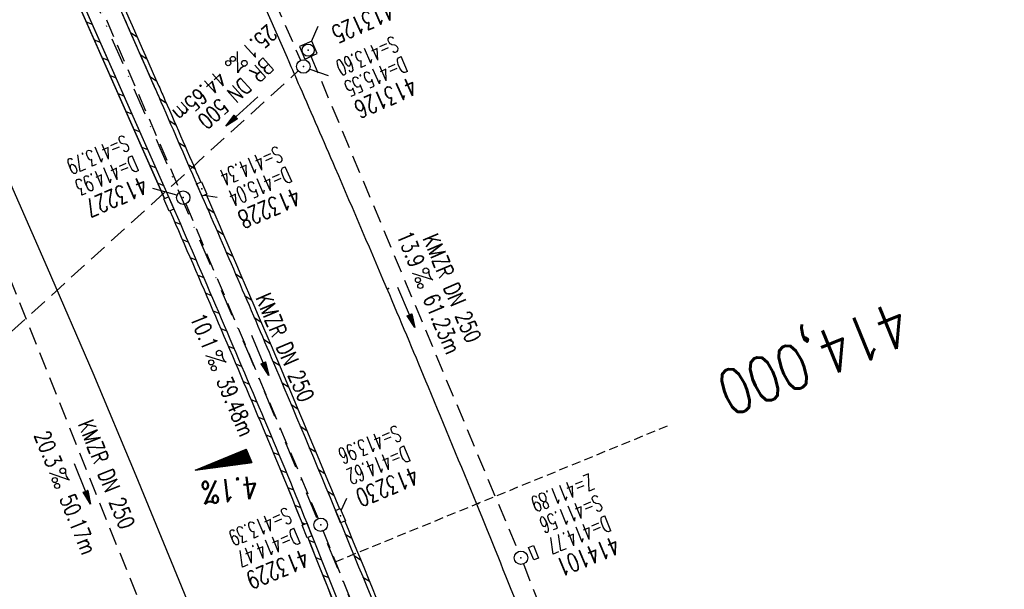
# Model space of a CAD drawing. Extents: x 447426 to 448116, y 440349 to 441552.
# Tile 13 of 21: x 447650 to 447760, y 441347 to 441411. Entities that reach past the tile are written whole.
import ezdxf
from ezdxf.enums import TextEntityAlignment as Align

# ---------------------------------------------------------------- set-up
doc = ezdxf.new("R2010")
doc.units = 0
doc.header["$LTSCALE"] = 2
doc.header["$MEASUREMENT"] = 0
for name, pattern in [('AUSGEZOGEN', [0]), ('GESTRICH-X2', [1.5, 1, -0.5]), ('GESTRICHELT', [0.75, 0.5, -0.25]), ('STRICHPT-X3', [3, 1.5, -0.75, 0, -0.75])]:
    doc.linetypes.add(name, pattern=pattern)
doc.layers.get('0').update_dxf_attribs({"linetype": 'AUSGEZOGEN'})
for name, color, linetype in [('ACHSE', 250, 'STRICHPT-X3'), ('FBR', 8, 'CONTINUOUS'), ('GEF', 7, 'CONTINUOUS'), ('HEKTOM', 250, 'GESTRICHELT'), ('KANAL', 7, 'GESTRICH-X2'), ('PFEIL', 7, 'CONTINUOUS'), ('PKT', 7, 'CONTINUOUS'), ('SCHACHTNR', 6, 'CONTINUOUS'), ('SCHLITZRINNE', 8, 'AUSGEZOGEN'), ('SCHSYMBOL', 7, 'AUSGEZOGEN'), ('TEXTO', 4, 'CONTINUOUS'), ('TEXTU', 4, 'CONTINUOUS')]:
    doc.layers.add(name, color=color, linetype=linetype)
doc.styles.add('ROMANS', font='romans.shx', dxfattribs={"width": 0.8})

# ---------------------------------------------------------------- blocks, each defined once
blk = doc.blocks.new('PROM')
blk.add_line((1.57, 1.82), (0.02, 0.02))
for centre, radius in [((0.32, 1.51), 0.317), ((0.94, 0.29), 0.283), ((1.64, 0.29), 0.283)]:
    blk.add_circle(centre, radius)
blk.add_arc((0.99, 2.68), 1.03, 239.1414, 303.3549)
blk = doc.blocks.new('PFEIL2')
at = {"color": 0}
for p, q in [((0.88, 0), (-2.4, -0.01)), ((0.88, -0.27), (0.88, 0.28)), ((0.88, 0.28), (2.43, 0.01)), ((0.91, 0.27), (0.88, 0.26)), ((0.97, 0.26), (0.88, 0.25)), ((1.02, 0.25), (0.88, 0.23)), ((1.07, 0.24), (0.88, 0.21)), ((1.13, 0.23), (0.88, 0.19)), ((1.18, 0.22), (0.88, 0.17)), ((1.24, 0.21), (0.88, 0.15)), ((1.29, 0.21), (0.88, 0.14)), ((1.34, 0.2), (0.88, 0.12)), ((1.4, 0.19), (0.88, 0.1)), ((1.45, 0.18), (0.88, 0.08)), ((1.51, 0.17), (0.88, 0.06)), ((1.56, 0.16), (0.88, 0.04)), ((1.61, 0.15), (0.88, 0.02)), ((1.67, 0.14), (0.88, 0.01)), ((1.72, 0.13), (0.88, -0.01)), ((1.78, 0.12), (0.88, -0.03)), ((1.83, 0.11), (0.88, -0.05)), ((1.88, 0.1), (0.88, -0.07)), ((1.94, 0.09), (0.88, -0.09)), ((2.05, 0.08), (0.88, -0.12)), ((1.99, 0.08), (0.88, -0.11)), ((2.1, 0.07), (0.88, -0.14)), ((2.15, 0.06), (0.88, -0.16)), ((2.21, 0.05), (0.88, -0.18)), ((2.26, 0.04), (0.88, -0.2)), ((2.32, 0.03), (0.88, -0.22)), ((2.37, 0.02), (0.88, -0.23)), ((2.42, 0.01), (0.88, -0.25)), ((2.43, 0.01), (0.88, -0.27))]:
    blk.add_line(p, q, dxfattribs=at)
blk = doc.blocks.new('GST')
at = {"color": 0}
blk.add_circle((0, 0), 0.75, dxfattribs=at)
blk.add_point((0, 0), dxfattribs=at)
blk = doc.blocks.new('13')
blk.add_lwpolyline([(0.76, 1.22), (-0.75, 1.22), (-0.75, 1.8), (0.76, 1.8)], close=True)
at = {"rotation": 180}
blk.add_blockref('GST', (0, 0), dxfattribs=at)
blk = doc.blocks.new('10')
blk.add_blockref('GST', (0, 0))
blk = doc.blocks.new('20')
blk.add_lwpolyline([(-0.75, -0.75), (0.75, -0.75), (0.75, 0.75), (-0.75, 0.75)], close=True)
blk.add_circle((0, 0), 0.676)
blk.add_point((0, 0))
blk = doc.blocks.new('30')
at = {"color": 0}
for p, q in [((-0.75, -0.29), (-0.75, 0.29)), ((-0.75, 0.29), (0.75, 0.29)), ((0.75, 0.29), (0.75, -0.29)), ((0.75, -0.29), (-0.75, -0.29))]:
    blk.add_line(p, q, dxfattribs=at)
blk.add_point((0, 0), dxfattribs=at)
blk = doc.blocks.new('*X5')
at = {"color": 0}
for p, q in [((725.83, 193.84), (727.44, 195.45)), ((725.83, 193.85), (727.43, 195.45)), ((725.83, 193.86), (727.42, 195.45)), ((725.83, 193.87), (727.41, 195.45)), ((725.83, 193.88), (727.4, 195.45)), ((725.83, 193.89), (727.39, 195.45)), ((725.83, 193.9), (727.38, 195.45)), ((725.83, 193.91), (727.37, 195.45)), ((725.83, 193.91), (727.37, 195.45)), ((725.83, 193.92), (727.36, 195.45)), ((725.83, 193.93), (727.35, 195.45)), ((725.83, 193.94), (727.34, 195.45)), ((725.83, 193.95), (727.33, 195.45)), ((725.83, 193.96), (727.32, 195.45)), ((725.83, 193.97), (727.31, 195.45)), ((725.83, 193.98), (727.3, 195.45)), ((725.83, 193.99), (727.29, 195.45)), ((725.83, 193.99), (727.29, 195.45)), ((725.83, 194), (727.28, 195.45)), ((725.83, 194.01), (727.27, 195.45)), ((725.83, 194.02), (727.26, 195.45)), ((725.83, 194.03), (727.25, 195.45)), ((725.83, 194.04), (727.24, 195.45)), ((725.83, 194.05), (727.23, 195.45)), ((725.83, 194.06), (727.22, 195.45)), ((725.83, 194.06), (727.21, 195.45)), ((725.83, 194.07), (727.21, 195.45)), ((725.83, 194.08), (727.2, 195.45)), ((725.83, 194.09), (727.19, 195.45)), ((725.83, 194.1), (727.18, 195.45)), ((725.83, 194.11), (727.17, 195.45)), ((725.83, 194.12), (727.16, 195.45)), ((725.83, 194.13), (727.15, 195.45)), ((725.83, 194.14), (727.14, 195.45)), ((725.83, 194.14), (727.14, 195.45)), ((725.83, 194.15), (727.13, 195.45)), ((725.83, 194.16), (727.12, 195.45)), ((725.83, 194.17), (727.11, 195.45)), ((725.83, 194.18), (727.1, 195.45)), ((725.83, 194.19), (727.09, 195.45)), ((725.83, 194.2), (727.08, 195.45)), ((725.83, 194.21), (727.07, 195.45)), ((725.83, 194.21), (727.06, 195.45)), ((725.83, 194.22), (727.06, 195.45)), ((725.83, 194.23), (727.05, 195.45)), ((725.83, 194.24), (727.04, 195.45)), ((725.83, 194.25), (727.03, 195.45)), ((725.83, 194.26), (727.02, 195.45)), ((725.83, 194.27), (727.01, 195.45)), ((725.83, 194.28), (727, 195.45)), ((725.83, 194.29), (726.99, 195.45)), ((725.83, 194.29), (726.99, 195.45)), ((725.83, 194.3), (726.98, 195.45)), ((725.83, 194.31), (726.97, 195.45)), ((725.83, 194.32), (726.96, 195.45)), ((725.83, 194.33), (726.95, 195.45)), ((725.83, 194.34), (726.94, 195.45)), ((725.83, 194.35), (726.93, 195.45)), ((725.83, 194.36), (726.92, 195.45)), ((725.83, 194.37), (726.91, 195.45)), ((725.83, 194.37), (726.91, 195.45)), ((725.83, 194.38), (726.9, 195.45)), ((725.83, 194.39), (726.89, 195.45)), ((725.83, 194.4), (726.88, 195.45)), ((725.83, 194.41), (726.87, 195.45)), ((725.83, 194.42), (726.86, 195.45)), ((725.83, 194.43), (726.85, 195.45)), ((725.83, 194.44), (726.84, 195.45)), ((725.83, 194.44), (726.83, 195.45)), ((725.83, 194.45), (726.83, 195.45)), ((725.83, 194.46), (726.82, 195.45)), ((725.83, 194.47), (726.81, 195.45)), ((725.83, 194.48), (726.8, 195.45)), ((725.83, 194.49), (726.79, 195.45)), ((725.83, 194.5), (726.78, 195.45)), ((725.83, 194.51), (726.77, 195.45)), ((725.83, 194.52), (726.76, 195.45)), ((725.83, 194.52), (726.76, 195.45)), ((725.83, 194.53), (726.75, 195.45)), ((725.83, 194.54), (726.74, 195.45)), ((725.83, 194.55), (726.73, 195.45)), ((725.83, 194.56), (726.72, 195.45)), ((725.83, 194.57), (726.71, 195.45)), ((725.83, 194.58), (726.7, 195.45)), ((725.83, 194.59), (726.69, 195.45)), ((725.83, 194.59), (726.68, 195.45)), ((725.83, 194.6), (726.68, 195.45)), ((725.83, 194.61), (726.67, 195.45)), ((725.83, 194.62), (726.66, 195.45)), ((725.83, 194.63), (726.65, 195.45)), ((725.83, 194.64), (726.64, 195.45)), ((725.83, 194.65), (726.63, 195.45)), ((725.83, 194.66), (726.62, 195.45)), ((725.83, 194.67), (726.61, 195.45)), ((725.83, 194.67), (726.61, 195.45)), ((725.83, 194.68), (726.6, 195.45)), ((725.83, 194.69), (726.59, 195.45)), ((725.83, 194.7), (726.58, 195.45)), ((725.83, 194.71), (726.57, 195.45)), ((725.83, 194.72), (726.56, 195.45)), ((725.83, 194.73), (726.55, 195.45)), ((725.83, 194.74), (726.54, 195.45)), ((725.83, 194.75), (726.53, 195.45)), ((725.83, 194.75), (726.53, 195.45)), ((725.83, 194.76), (726.52, 195.45)), ((725.83, 194.77), (726.51, 195.45)), ((725.83, 194.78), (726.5, 195.45)), ((725.83, 194.79), (726.49, 195.45)), ((725.83, 194.8), (726.48, 195.45)), ((725.83, 194.81), (726.47, 195.45)), ((725.83, 194.82), (726.46, 195.45)), ((725.83, 194.82), (726.45, 195.45)), ((725.83, 194.83), (726.45, 195.45)), ((725.83, 194.84), (726.44, 195.45)), ((725.83, 194.85), (726.43, 195.45)), ((725.83, 194.86), (726.42, 195.45)), ((725.83, 194.87), (726.41, 195.45)), ((725.83, 194.88), (726.4, 195.45)), ((725.83, 194.89), (726.39, 195.45)), ((725.83, 194.9), (726.38, 195.45)), ((725.83, 194.9), (726.38, 195.45)), ((725.83, 194.91), (726.37, 195.45)), ((725.83, 194.92), (726.36, 195.45)), ((725.83, 194.93), (726.35, 195.45)), ((725.83, 194.94), (726.34, 195.45)), ((725.83, 194.95), (726.33, 195.45)), ((725.83, 194.96), (726.32, 195.45)), ((725.83, 194.97), (726.31, 195.45)), ((725.83, 194.98), (726.3, 195.45)), ((725.83, 194.98), (726.3, 195.45)), ((725.83, 194.99), (726.29, 195.45)), ((725.83, 195), (726.28, 195.45)), ((725.83, 195.01), (726.27, 195.45)), ((725.83, 195.02), (726.26, 195.45)), ((725.83, 195.03), (726.25, 195.45)), ((725.83, 195.04), (726.24, 195.45)), ((725.83, 195.05), (726.23, 195.45)), ((725.83, 195.05), (726.22, 195.45)), ((725.83, 195.06), (726.22, 195.45)), ((725.83, 195.07), (726.21, 195.45)), ((725.83, 195.08), (726.2, 195.45)), ((725.83, 195.09), (726.19, 195.45)), ((725.83, 195.1), (726.18, 195.45)), ((725.83, 195.11), (726.17, 195.45)), ((725.83, 195.12), (726.16, 195.45)), ((725.83, 195.13), (726.15, 195.45)), ((725.83, 195.13), (726.15, 195.45)), ((725.83, 195.14), (726.14, 195.45)), ((725.83, 195.15), (726.13, 195.45)), ((725.83, 195.16), (726.12, 195.45)), ((725.83, 195.17), (726.11, 195.45)), ((725.83, 195.18), (726.1, 195.45)), ((725.83, 195.19), (726.09, 195.45)), ((725.83, 195.2), (726.08, 195.45)), ((725.83, 195.2), (726.07, 195.45)), ((725.83, 195.21), (726.07, 195.45)), ((725.83, 195.22), (726.06, 195.45)), ((725.83, 195.23), (726.05, 195.45)), ((725.83, 195.24), (726.04, 195.45)), ((725.83, 195.25), (726.03, 195.45)), ((725.83, 195.26), (726.02, 195.45)), ((725.83, 195.27), (726.01, 195.45)), ((725.83, 195.28), (726, 195.45)), ((725.83, 195.28), (726, 195.45)), ((725.83, 195.29), (725.99, 195.45)), ((725.83, 195.3), (725.98, 195.45)), ((725.83, 195.31), (725.97, 195.45)), ((725.83, 195.32), (725.96, 195.45)), ((725.83, 195.33), (725.95, 195.45)), ((725.83, 195.34), (725.94, 195.45)), ((725.83, 195.35), (725.93, 195.45)), ((725.83, 195.36), (725.92, 195.45)), ((725.83, 195.36), (725.92, 195.45)), ((725.83, 195.37), (725.91, 195.45)), ((725.83, 195.38), (725.9, 195.45)), ((725.83, 195.39), (725.89, 195.45)), ((725.83, 195.4), (725.88, 195.45)), ((725.83, 195.41), (725.87, 195.45)), ((725.83, 195.42), (725.86, 195.45)), ((725.83, 195.43), (725.85, 195.45)), ((725.83, 195.43), (725.84, 195.45)), ((725.83, 195.44), (725.84, 195.45)), ((725.83, 193.83), (727.43, 195.43)), ((725.83, 193.82), (727.43, 195.42)), ((725.83, 193.81), (727.43, 195.41)), ((725.83, 193.8), (727.42, 195.4)), ((725.83, 193.79), (727.42, 195.38)), ((725.83, 193.78), (727.42, 195.37)), ((725.83, 193.77), (727.41, 195.36)), ((725.83, 193.76), (727.41, 195.35)), ((725.83, 193.76), (727.41, 195.34)), ((725.83, 193.75), (727.4, 195.32)), ((725.83, 193.74), (727.4, 195.31)), ((725.83, 193.73), (727.4, 195.3)), ((725.83, 193.72), (727.4, 195.29)), ((725.83, 193.71), (727.39, 195.28)), ((725.83, 193.7), (727.39, 195.26)), ((725.83, 193.69), (727.39, 195.25)), ((725.83, 193.68), (727.38, 195.24)), ((725.83, 193.68), (727.38, 195.23)), ((725.83, 193.67), (727.38, 195.22)), ((725.83, 193.66), (727.37, 195.2)), ((725.83, 193.65), (727.37, 195.19)), ((725.83, 193.64), (727.37, 195.18)), ((725.83, 193.63), (727.36, 195.17)), ((725.83, 193.62), (727.36, 195.16)), ((725.83, 193.61), (727.36, 195.14)), ((725.83, 193.61), (727.35, 195.13)), ((725.83, 193.6), (727.35, 195.12)), ((725.83, 193.59), (727.35, 195.11)), ((725.83, 193.58), (727.34, 195.1)), ((725.83, 193.57), (727.34, 195.08)), ((725.83, 193.56), (727.34, 195.07)), ((725.83, 193.55), (727.34, 195.06)), ((725.83, 193.54), (727.33, 195.05)), ((725.83, 193.53), (727.33, 195.04)), ((725.83, 193.53), (727.33, 195.02)), ((725.83, 193.52), (727.32, 195.01)), ((725.83, 193.51), (727.32, 195)), ((725.83, 193.5), (727.32, 194.99)), ((725.83, 193.49), (727.31, 194.98)), ((725.83, 193.48), (727.31, 194.96)), ((725.83, 193.47), (727.31, 194.95)), ((725.83, 193.46), (727.3, 194.94)), ((725.83, 193.45), (727.3, 194.93)), ((725.83, 193.45), (727.3, 194.92)), ((725.83, 193.44), (727.29, 194.91)), ((725.83, 193.43), (727.29, 194.89)), ((725.83, 193.42), (727.29, 194.88)), ((725.83, 193.41), (727.29, 194.87)), ((725.83, 193.4), (727.28, 194.86)), ((725.83, 193.39), (727.28, 194.85)), ((725.83, 193.38), (727.28, 194.83)), ((725.83, 193.38), (727.27, 194.82)), ((725.83, 193.37), (727.27, 194.81)), ((725.83, 193.36), (727.27, 194.8)), ((725.83, 193.35), (727.26, 194.79)), ((725.83, 193.34), (727.26, 194.77)), ((725.83, 193.33), (727.26, 194.76)), ((725.83, 193.32), (727.25, 194.75)), ((725.83, 193.31), (727.25, 194.74)), ((725.83, 193.3), (727.25, 194.73)), ((725.83, 193.3), (727.24, 194.71)), ((725.83, 193.29), (727.24, 194.7)), ((725.83, 193.28), (727.24, 194.69)), ((725.83, 193.27), (727.23, 194.68)), ((725.83, 193.26), (727.23, 194.67)), ((725.83, 193.25), (727.23, 194.65)), ((725.83, 193.24), (727.23, 194.64)), ((725.83, 193.23), (727.22, 194.63)), ((725.83, 193.22), (727.22, 194.62)), ((725.83, 193.22), (727.22, 194.61)), ((725.83, 193.21), (727.21, 194.59)), ((725.83, 193.2), (727.21, 194.58)), ((725.83, 193.19), (727.21, 194.57)), ((725.83, 193.18), (727.2, 194.56)), ((725.83, 193.17), (727.2, 194.55)), ((725.83, 193.16), (727.2, 194.53)), ((725.83, 193.15), (727.19, 194.52)), ((725.83, 193.15), (727.19, 194.51)), ((725.83, 193.14), (727.19, 194.5)), ((725.83, 193.13), (727.18, 194.49)), ((725.83, 193.12), (727.18, 194.47)), ((725.83, 193.11), (727.18, 194.46)), ((725.83, 193.1), (727.17, 194.45)), ((725.83, 193.09), (727.17, 194.44)), ((725.83, 193.08), (727.17, 194.43)), ((725.83, 193.07), (727.17, 194.41)), ((725.83, 193.07), (727.16, 194.4)), ((725.83, 193.06), (727.16, 194.39)), ((725.83, 193.05), (727.16, 194.38)), ((725.83, 193.04), (727.15, 194.37)), ((725.83, 193.03), (727.15, 194.35)), ((725.83, 193.02), (727.15, 194.34)), ((725.83, 193.01), (727.14, 194.33)), ((725.83, 193), (727.14, 194.32)), ((725.83, 193), (727.14, 194.31)), ((725.83, 192.99), (727.13, 194.29)), ((725.83, 192.98), (727.13, 194.28)), ((725.83, 192.97), (727.13, 194.27)), ((725.83, 192.96), (727.12, 194.26)), ((725.83, 192.95), (727.12, 194.25)), ((725.83, 192.94), (727.12, 194.23)), ((725.83, 192.93), (727.11, 194.22)), ((725.83, 192.92), (727.11, 194.21)), ((725.83, 192.92), (727.11, 194.2)), ((725.83, 192.91), (727.11, 194.19)), ((725.83, 192.9), (727.1, 194.17)), ((725.83, 192.89), (727.1, 194.16)), ((725.83, 192.88), (727.1, 194.15)), ((725.83, 192.87), (727.09, 194.14)), ((725.83, 192.86), (727.09, 194.13)), ((725.83, 192.85), (727.09, 194.11)), ((725.83, 192.84), (727.08, 194.1)), ((725.83, 192.84), (727.08, 194.09)), ((725.83, 192.83), (727.08, 194.08)), ((725.83, 192.82), (727.07, 194.07)), ((725.83, 192.81), (727.07, 194.05)), ((725.83, 192.8), (727.07, 194.04)), ((725.83, 192.79), (727.06, 194.03)), ((725.83, 192.78), (727.06, 194.02)), ((725.83, 192.77), (727.06, 194.01)), ((725.83, 192.77), (727.05, 193.99)), ((725.83, 192.76), (727.05, 193.98)), ((725.83, 192.75), (727.05, 193.97)), ((725.83, 192.74), (727.05, 193.96)), ((725.83, 192.73), (727.04, 193.95)), ((725.83, 192.72), (727.04, 193.93)), ((725.83, 192.71), (727.04, 193.92)), ((725.83, 192.7), (727.03, 193.91)), ((725.83, 192.69), (727.03, 193.9)), ((725.83, 192.69), (727.03, 193.89)), ((725.83, 192.68), (727.02, 193.87)), ((725.83, 192.67), (727.02, 193.86)), ((725.83, 192.66), (727.02, 193.85)), ((725.83, 192.65), (727.01, 193.84)), ((725.83, 192.64), (727.01, 193.83)), ((725.83, 192.63), (727.01, 193.81)), ((725.83, 192.62), (727, 193.8)), ((725.83, 192.62), (727, 193.79)), ((725.83, 192.61), (727, 193.78)), ((725.83, 192.6), (726.99, 193.77)), ((725.83, 192.59), (726.99, 193.75)), ((725.83, 192.58), (726.99, 193.74)), ((725.83, 192.57), (726.99, 193.73)), ((725.83, 192.56), (726.98, 193.72)), ((725.83, 192.55), (726.98, 193.71)), ((725.83, 192.54), (726.98, 193.69)), ((725.83, 192.54), (726.97, 193.68)), ((725.83, 192.53), (726.97, 193.67)), ((725.83, 192.52), (726.97, 193.66)), ((725.83, 192.51), (726.96, 193.65)), ((725.83, 192.5), (726.96, 193.63)), ((725.83, 192.49), (726.96, 193.62)), ((725.83, 192.48), (726.95, 193.61)), ((725.83, 192.47), (726.95, 193.6)), ((725.83, 192.46), (726.95, 193.59)), ((725.83, 192.46), (726.94, 193.57)), ((725.83, 192.45), (726.94, 193.56)), ((725.83, 192.44), (726.94, 193.55)), ((725.83, 192.43), (726.94, 193.54)), ((725.83, 192.42), (726.93, 193.53)), ((725.83, 192.41), (726.93, 193.51)), ((725.83, 192.4), (726.93, 193.5)), ((725.83, 192.39), (726.92, 193.49)), ((725.83, 192.39), (726.92, 193.48)), ((725.83, 192.38), (726.92, 193.47)), ((725.83, 192.37), (726.91, 193.45)), ((725.83, 192.36), (726.91, 193.44)), ((725.83, 192.35), (726.91, 193.43)), ((725.83, 192.34), (726.9, 193.42)), ((725.83, 192.33), (726.9, 193.41)), ((725.83, 192.32), (726.9, 193.39)), ((725.83, 192.31), (726.89, 193.38)), ((725.83, 192.31), (726.89, 193.37)), ((725.83, 192.3), (726.89, 193.36)), ((725.83, 192.29), (726.88, 193.35)), ((725.83, 192.28), (726.88, 193.33)), ((725.83, 192.27), (726.88, 193.32)), ((725.83, 192.26), (726.88, 193.31)), ((725.83, 192.25), (726.87, 193.3)), ((725.83, 192.24), (726.87, 193.29)), ((725.83, 192.24), (726.87, 193.27)), ((725.83, 192.23), (726.86, 193.26)), ((725.83, 192.22), (726.86, 193.25)), ((725.83, 192.21), (726.86, 193.24)), ((725.83, 192.2), (726.85, 193.23)), ((725.83, 192.19), (726.85, 193.21)), ((725.83, 192.18), (726.85, 193.2)), ((725.83, 192.17), (726.84, 193.19)), ((725.83, 192.16), (726.84, 193.18)), ((725.83, 192.16), (726.84, 193.17)), ((725.83, 192.15), (726.83, 193.15)), ((725.83, 192.14), (726.83, 193.14)), ((725.83, 192.13), (726.83, 193.13)), ((725.83, 192.12), (726.82, 193.12)), ((725.83, 192.11), (726.82, 193.11)), ((725.83, 192.1), (726.82, 193.09)), ((725.83, 192.09), (726.82, 193.08)), ((725.83, 192.08), (726.81, 193.07)), ((725.83, 192.08), (726.81, 193.06)), ((725.83, 192.07), (726.81, 193.05)), ((725.83, 192.06), (726.8, 193.03)), ((725.83, 192.05), (726.8, 193.02)), ((725.83, 192.04), (726.8, 193.01)), ((725.83, 192.03), (726.79, 193)), ((725.83, 192.02), (726.79, 192.99)), ((725.83, 192.01), (726.79, 192.97)), ((725.83, 192.01), (726.78, 192.96)), ((725.83, 192), (726.78, 192.95)), ((725.83, 191.99), (726.78, 192.94)), ((725.83, 191.98), (726.77, 192.93)), ((725.83, 191.97), (726.77, 192.91)), ((725.83, 191.96), (726.77, 192.9)), ((725.83, 191.95), (726.76, 192.89)), ((725.83, 191.94), (726.76, 192.88)), ((725.83, 191.93), (726.76, 192.87)), ((725.83, 191.93), (726.76, 192.85)), ((725.83, 191.92), (726.75, 192.84)), ((725.83, 191.91), (726.75, 192.83)), ((725.83, 191.9), (726.75, 192.82)), ((725.83, 191.89), (726.74, 192.81)), ((725.83, 191.88), (726.74, 192.79)), ((725.83, 191.87), (726.74, 192.78)), ((725.83, 191.86), (726.73, 192.77)), ((725.83, 191.85), (726.73, 192.76)), ((725.83, 191.85), (726.73, 192.75)), ((725.83, 191.84), (726.72, 192.73)), ((725.83, 191.83), (726.72, 192.72)), ((725.83, 191.82), (726.72, 192.71)), ((725.83, 191.81), (726.71, 192.7)), ((725.83, 191.8), (726.71, 192.69)), ((725.83, 191.79), (726.71, 192.67)), ((725.83, 191.78), (726.7, 192.66)), ((725.83, 191.78), (726.7, 192.65)), ((725.83, 191.77), (726.7, 192.64)), ((725.83, 191.76), (726.7, 192.63)), ((725.83, 191.75), (726.69, 192.61)), ((725.83, 191.74), (726.69, 192.6)), ((725.83, 191.73), (726.69, 192.59)), ((725.83, 191.72), (726.68, 192.58)), ((725.83, 191.71), (726.68, 192.57)), ((725.83, 191.7), (726.68, 192.55)), ((725.83, 191.7), (726.67, 192.54)), ((725.83, 191.69), (726.67, 192.53)), ((725.83, 191.68), (726.67, 192.52)), ((725.83, 191.67), (726.66, 192.51)), ((725.83, 191.66), (726.66, 192.49)), ((725.83, 191.65), (726.66, 192.48)), ((725.83, 191.64), (726.65, 192.47)), ((725.83, 191.63), (726.65, 192.46)), ((725.83, 191.63), (726.65, 192.45)), ((725.83, 191.62), (726.64, 192.43)), ((725.83, 191.61), (726.64, 192.42)), ((725.83, 191.6), (726.64, 192.41)), ((725.83, 191.59), (726.64, 192.4)), ((725.83, 191.58), (726.63, 192.39)), ((725.83, 191.57), (726.63, 192.37)), ((725.83, 191.56), (726.63, 192.36)), ((725.83, 191.55), (726.62, 192.35)), ((725.83, 191.55), (726.62, 192.34)), ((725.83, 191.54), (726.62, 192.33)), ((725.83, 191.53), (726.61, 192.31)), ((725.83, 191.52), (726.61, 192.3)), ((725.83, 191.51), (726.61, 192.29)), ((725.83, 191.5), (726.6, 192.28)), ((725.83, 191.49), (726.6, 192.27)), ((725.83, 191.48), (726.6, 192.25)), ((725.83, 191.47), (726.59, 192.24)), ((725.83, 191.47), (726.59, 192.23)), ((725.83, 191.46), (726.59, 192.22)), ((725.83, 191.45), (726.59, 192.21)), ((725.83, 191.44), (726.58, 192.19)), ((725.83, 191.43), (726.58, 192.18)), ((725.83, 191.42), (726.58, 192.17)), ((725.83, 191.41), (726.57, 192.16)), ((725.83, 191.4), (726.57, 192.15)), ((725.83, 191.4), (726.57, 192.13)), ((725.83, 191.39), (726.56, 192.12)), ((725.83, 191.38), (726.56, 192.11)), ((725.83, 191.37), (726.56, 192.1)), ((725.83, 191.36), (726.55, 192.09)), ((725.83, 191.35), (726.55, 192.07)), ((725.83, 191.34), (726.55, 192.06)), ((725.83, 191.33), (726.54, 192.05)), ((725.83, 191.32), (726.54, 192.04)), ((725.83, 191.32), (726.54, 192.03)), ((725.83, 191.31), (726.53, 192.01)), ((725.83, 191.3), (726.53, 192)), ((725.83, 191.29), (726.53, 191.99)), ((725.83, 191.28), (726.53, 191.98)), ((725.83, 191.27), (726.52, 191.97)), ((725.83, 191.26), (726.52, 191.95)), ((725.83, 191.25), (726.52, 191.94)), ((725.83, 191.25), (726.51, 191.93)), ((725.83, 191.24), (726.51, 191.92)), ((725.83, 191.23), (726.51, 191.91)), ((725.83, 191.22), (726.5, 191.89)), ((725.83, 191.21), (726.5, 191.88)), ((725.83, 191.2), (726.5, 191.87)), ((725.83, 191.19), (726.49, 191.86)), ((725.83, 191.18), (726.49, 191.85)), ((725.83, 191.17), (726.49, 191.84)), ((725.83, 191.17), (726.48, 191.82)), ((725.83, 191.16), (726.48, 191.81)), ((725.83, 191.15), (726.48, 191.8)), ((725.83, 191.14), (726.47, 191.79)), ((725.83, 191.13), (726.47, 191.78)), ((725.83, 191.12), (726.47, 191.76)), ((725.83, 191.11), (726.47, 191.75)), ((725.83, 191.1), (726.46, 191.74)), ((725.83, 191.09), (726.46, 191.73)), ((725.83, 191.09), (726.46, 191.72)), ((725.83, 191.08), (726.45, 191.7)), ((725.83, 191.07), (726.45, 191.69)), ((725.83, 191.06), (726.45, 191.68)), ((725.83, 191.05), (726.44, 191.67)), ((725.83, 191.04), (726.44, 191.66)), ((725.83, 191.03), (726.44, 191.64)), ((725.83, 191.02), (726.43, 191.63)), ((725.83, 191.02), (726.43, 191.62)), ((725.83, 191.01), (726.43, 191.61)), ((725.83, 191), (726.42, 191.6)), ((725.83, 190.99), (726.42, 191.58)), ((725.83, 190.98), (726.42, 191.57)), ((725.83, 190.97), (726.41, 191.56)), ((725.83, 190.96), (726.41, 191.55)), ((725.83, 190.95), (726.41, 191.54)), ((725.83, 190.94), (726.41, 191.52)), ((725.83, 190.94), (726.4, 191.51)), ((725.83, 190.93), (726.4, 191.5)), ((725.83, 190.92), (726.4, 191.49)), ((725.83, 190.91), (726.39, 191.48)), ((725.83, 190.9), (726.39, 191.46)), ((725.83, 190.89), (726.39, 191.45)), ((725.83, 190.88), (726.38, 191.44)), ((725.83, 190.87), (726.38, 191.43)), ((725.83, 190.87), (726.38, 191.42)), ((725.83, 190.86), (726.37, 191.4)), ((725.83, 190.85), (726.37, 191.39)), ((725.83, 190.84), (726.37, 191.38)), ((725.83, 190.83), (726.36, 191.37)), ((725.83, 190.82), (726.36, 191.36)), ((725.83, 190.81), (726.36, 191.34)), ((725.83, 190.8), (726.35, 191.33)), ((725.83, 190.79), (726.35, 191.32)), ((725.83, 190.79), (726.35, 191.31)), ((725.83, 190.78), (726.35, 191.3)), ((725.83, 190.77), (726.34, 191.28)), ((725.83, 190.76), (726.34, 191.27)), ((725.83, 190.75), (726.34, 191.26)), ((725.83, 190.74), (726.33, 191.25)), ((725.83, 190.73), (726.33, 191.24)), ((725.83, 190.72), (726.33, 191.22)), ((725.83, 190.71), (726.32, 191.21)), ((725.83, 190.71), (726.32, 191.2)), ((725.83, 190.7), (726.32, 191.19)), ((725.83, 190.69), (726.31, 191.18)), ((725.83, 190.68), (726.31, 191.16)), ((725.83, 190.67), (726.31, 191.15)), ((725.83, 190.66), (726.3, 191.14)), ((725.83, 190.65), (726.3, 191.13)), ((725.83, 190.64), (726.3, 191.12)), ((725.83, 190.64), (726.29, 191.1)), ((725.83, 190.63), (726.29, 191.09)), ((725.83, 190.62), (726.29, 191.08)), ((725.83, 190.61), (726.29, 191.07)), ((725.83, 190.6), (726.28, 191.06)), ((725.83, 190.59), (726.28, 191.04)), ((725.83, 190.58), (726.28, 191.03)), ((725.83, 190.57), (726.27, 191.02)), ((725.83, 190.56), (726.27, 191.01)), ((725.83, 190.56), (726.27, 191)), ((725.83, 190.55), (726.26, 190.98)), ((725.83, 190.54), (726.26, 190.97)), ((725.83, 190.53), (726.26, 190.96)), ((725.83, 190.52), (726.25, 190.95)), ((725.83, 190.51), (726.25, 190.94)), ((725.83, 190.5), (726.25, 190.92)), ((725.83, 190.49), (726.24, 190.91)), ((725.83, 190.48), (726.24, 190.9)), ((725.83, 190.48), (726.24, 190.89)), ((725.83, 190.47), (726.24, 190.88)), ((725.83, 190.46), (726.23, 190.86)), ((725.83, 190.45), (726.23, 190.85)), ((725.83, 190.44), (726.23, 190.84)), ((725.83, 190.43), (726.22, 190.83)), ((725.83, 190.42), (726.22, 190.82)), ((725.83, 190.41), (726.22, 190.8)), ((725.83, 190.41), (726.21, 190.79)), ((725.83, 190.4), (726.21, 190.78)), ((725.83, 190.39), (726.21, 190.77)), ((725.83, 190.38), (726.2, 190.76)), ((725.83, 190.37), (726.2, 190.74)), ((725.83, 190.36), (726.2, 190.73)), ((725.83, 190.35), (726.19, 190.72)), ((725.83, 190.34), (726.19, 190.71)), ((725.83, 190.33), (726.19, 190.7)), ((725.83, 190.33), (726.18, 190.68)), ((725.83, 190.32), (726.18, 190.67)), ((725.83, 190.31), (726.18, 190.66)), ((725.83, 190.3), (726.18, 190.65)), ((725.83, 190.29), (726.17, 190.64)), ((725.83, 190.28), (726.17, 190.62)), ((725.83, 190.27), (726.17, 190.61)), ((725.83, 190.26), (726.16, 190.6)), ((725.83, 190.26), (726.16, 190.59)), ((725.83, 190.25), (726.16, 190.58)), ((725.83, 190.24), (726.15, 190.56)), ((725.83, 190.23), (726.15, 190.55)), ((725.83, 190.22), (726.15, 190.54)), ((725.83, 190.21), (726.14, 190.53)), ((725.83, 190.2), (726.14, 190.52)), ((725.83, 190.19), (726.14, 190.5)), ((725.83, 190.18), (726.13, 190.49)), ((725.83, 190.18), (726.13, 190.48)), ((725.83, 190.17), (726.13, 190.47)), ((725.83, 190.16), (726.12, 190.46)), ((725.83, 190.15), (726.12, 190.44)), ((725.83, 190.14), (726.12, 190.43)), ((725.83, 190.13), (726.12, 190.42)), ((725.83, 190.12), (726.11, 190.41)), ((725.83, 190.11), (726.11, 190.4)), ((725.83, 190.1), (726.11, 190.38)), ((725.83, 190.1), (726.1, 190.37)), ((725.83, 190.09), (726.1, 190.36)), ((725.83, 190.08), (726.1, 190.35)), ((725.83, 190.07), (726.09, 190.34)), ((725.83, 190.06), (726.09, 190.32)), ((725.83, 190.05), (726.09, 190.31)), ((725.83, 190.04), (726.08, 190.3)), ((725.83, 190.03), (726.08, 190.29)), ((725.83, 190.03), (726.08, 190.28)), ((725.83, 190.02), (726.07, 190.26)), ((725.83, 190.01), (726.07, 190.25)), ((725.83, 190), (726.07, 190.24)), ((725.83, 189.99), (726.06, 190.23)), ((725.83, 189.98), (726.06, 190.22)), ((725.83, 189.97), (726.06, 190.2)), ((725.83, 189.96), (726.06, 190.19)), ((725.83, 189.95), (726.05, 190.18)), ((725.83, 189.95), (726.05, 190.17)), ((725.83, 189.94), (726.05, 190.16)), ((725.83, 189.93), (726.04, 190.14)), ((725.83, 189.92), (726.04, 190.13)), ((725.83, 189.91), (726.04, 190.12)), ((725.83, 189.9), (726.03, 190.11)), ((725.83, 189.89), (726.03, 190.1)), ((725.83, 189.88), (726.03, 190.08)), ((725.83, 189.88), (726.02, 190.07)), ((725.83, 189.87), (726.02, 190.06)), ((725.83, 189.86), (726.02, 190.05)), ((725.83, 189.85), (726.01, 190.04)), ((725.83, 189.84), (726.01, 190.02)), ((725.83, 189.83), (726.01, 190.01)), ((725.83, 189.82), (726, 190)), ((725.83, 189.81), (726, 189.99)), ((725.83, 189.8), (726, 189.98)), ((725.83, 189.8), (726, 189.96)), ((725.83, 189.79), (725.99, 189.95)), ((725.83, 189.78), (725.99, 189.94)), ((725.83, 189.77), (725.99, 189.93)), ((725.83, 189.76), (725.98, 189.92)), ((725.83, 189.75), (725.98, 189.9)), ((725.83, 189.74), (725.98, 189.89)), ((725.83, 189.73), (725.97, 189.88)), ((725.83, 189.72), (725.97, 189.87)), ((725.83, 189.72), (725.97, 189.86)), ((725.83, 189.71), (725.96, 189.84)), ((725.83, 189.7), (725.96, 189.83)), ((725.83, 189.69), (725.96, 189.82)), ((725.83, 189.68), (725.95, 189.81)), ((725.83, 189.67), (725.95, 189.8)), ((725.83, 189.66), (725.95, 189.78)), ((725.83, 189.65), (725.94, 189.77)), ((725.83, 189.65), (725.94, 189.76)), ((725.83, 189.64), (725.94, 189.75)), ((725.83, 189.63), (725.94, 189.74)), ((725.83, 189.62), (725.93, 189.72)), ((725.83, 189.61), (725.93, 189.71)), ((725.83, 189.6), (725.93, 189.7)), ((725.83, 189.59), (725.92, 189.69)), ((725.83, 189.58), (725.92, 189.68)), ((725.83, 189.57), (725.92, 189.66)), ((725.83, 189.57), (725.91, 189.65)), ((725.83, 189.56), (725.91, 189.64)), ((725.83, 189.55), (725.91, 189.63)), ((725.83, 189.54), (725.9, 189.62)), ((725.83, 189.53), (725.9, 189.6)), ((725.83, 189.52), (725.9, 189.59)), ((725.83, 189.51), (725.89, 189.58)), ((725.83, 189.5), (725.89, 189.57)), ((725.83, 189.49), (725.89, 189.56)), ((725.83, 189.49), (725.89, 189.54)), ((725.83, 189.48), (725.88, 189.53)), ((725.83, 189.47), (725.88, 189.52)), ((725.83, 189.46), (725.88, 189.51)), ((725.83, 189.45), (725.87, 189.5)), ((725.83, 189.44), (725.87, 189.48)), ((725.83, 189.43), (725.87, 189.47)), ((725.83, 189.42), (725.86, 189.46)), ((725.83, 189.42), (725.86, 189.45)), ((725.83, 189.41), (725.86, 189.44)), ((725.83, 189.4), (725.85, 189.42)), ((725.83, 189.39), (725.85, 189.41)), ((725.83, 189.38), (725.85, 189.4)), ((725.83, 189.37), (725.84, 189.39)), ((725.83, 189.36), (725.84, 189.38)), ((725.83, 189.35), (725.84, 189.36)), ((725.83, 189.34), (725.83, 189.35)), ((725.83, 189.34), (725.83, 189.34))]:
    blk.add_line(p, q, dxfattribs=at)
blk = doc.blocks.new('GEF')
at = {"color": 0}
for p, q in [((0.01, 0.02), (0.01, 6.15)), ((1.62, 6.15), (0.01, 0.02)), ((0.01, 6.15), (1.62, 6.15))]:
    blk.add_line(p, q, dxfattribs=at)
blk.add_blockref('*X5', (-725.82, -189.3), dxfattribs=at)

msp = doc.modelspace()

# ---------------------------------------------------------------- linework, layer by layer
at = {"layer": 'ACHSE', "flags": 128}
msp.add_lwpolyline([(447621.03, 441497.86), (447625.4, 441487.94), (447635.48, 441465.06), (447645.55, 441442.18), (447655.63, 441419.3), (447659.75, 441409.94), (447664.31, 441399.59), (447665.71, 441396.42), (447675.6, 441373.46), (447685.21, 441350.38), (447694.53, 441327.18), (447703.57, 441303.87), (447712.31, 441280.45), (447720.76, 441256.92), (447728.91, 441233.29), (447736.78, 441209.56), (447744.35, 441185.73), (447751.62, 441161.82), (447758.59, 441137.81), (447765.27, 441113.72), (447771.64, 441089.54), (447777.71, 441065.29), (447783.48, 441040.97), (447788.96, 441016.57), (447794.12, 440992.11), (447798.98, 440967.59), (447803.54, 440943.01), (447807.79, 440918.37), (447810, 440904.77), (447811.76, 440893.69), (447815.69, 440869), (447819.62, 440844.31), (447827.48, 440794.93), (447839.26, 440720.86), (447854.98, 440622.11), (447861.86, 440578.89), (447866.77, 440548.04), (447886.41, 440424.59), (447891.06, 440395.37)], dxfattribs=at)
at = {"layer": 'FBR'}
for points in [[(447634.14, 441473.27, 0.00001), (447641.34, 441457, 0.000017), (447645.44, 441447.72), (447653.96, 441428.44, -0.00021), (447659.22, 441416.54, -0.000083), (447661.87, 441410.52, -0.000103), (447665.16, 441403.06, -0.000892), (447665.83, 441401.53, -0.000138), (447670.14, 441391.63, -0.002137), (447678.11, 441373.1, -0.002233), (447685.59, 441355.3, -0.003057), (447692.73, 441337.75, -0.002736), (447700.49, 441318.06, -0.000329), (447703.17, 441311.14, -0.000855), (447704.2, 441308.47, -0.001627), (447706.53, 441302.31, -0.000795), (447711.24, 441289.67, -0.002189), (447714.99, 441279.45, -0.001287), (447721.23, 441262.02, -0.000547), (447730.25, 441236.1, -0.003942), (447737.66, 441213.75, -0.00058), (447740.27, 441205.65, -0.000836), (447742.06, 441200.03, -0.001593), (447748.38, 441179.84, -0.002312)], [(447671.19, 441426.15), (447679.87, 441406.45, -0.000188), (447679.98, 441406.21, -0.000015), (447681.29, 441403.2, -0.001781), (447685.21, 441394.21, -0.001137), (447691.26, 441380.09, -0.001972), (447695.57, 441369.84, -0.001557), (447700.95, 441356.82, -0.001551), (447705.68, 441345.15, -0.001548), (447710.35, 441333.42, -0.001549), (447714.94, 441321.67, -0.001552), (447719.45, 441309.92, -0.001559), (447723.9, 441298.12, -0.001558), (447728.27, 441286.3, -0.001552), (447732.56, 441274.46, -0.001549), (447736.79, 441262.57, -0.00155), (447740.95, 441250.65, -0.001555), (447745.02, 441238.74, -0.001556), (447749.01, 441226.8, -0.001552), (447752.95, 441214.81, -0.001551), (447756.81, 441202.79, -0.001553), (447760.58, 441190.78, -0.001556), (447764.28, 441178.73, -0.001556)]]:
    msp.add_lwpolyline(points, format="xyb", dxfattribs=at)
msp.add_lwpolyline([(447604.37, 441493.57), (447607.92, 441485.47), (447612.96, 441474.12), (447618.05, 441462.57), (447623.1, 441451.17), (447628.1, 441439.85), (447633.13, 441428.42), (447638.19, 441416.97), (447643.25, 441405.57), (447643.31, 441405.43), (447648.3, 441394.19), (447653.15, 441383.11), (447658.23, 441371.37), (447663.03, 441359.96), (447667.84, 441348.34), (447672.52, 441336.84), (447677.13, 441325.24), (447686.12, 441302.04), (447694.88, 441278.7), (447703.36, 441255.27), (447711.54, 441231.64), (447719.37, 441208.03), (447726.98, 441184.29)], dxfattribs=at)
at = {"layer": 'HEKTOM'}
msp.add_line((447685.22, 441350.37), (447722.25, 441365.5), dxfattribs=at)
at = {"layer": 'KANAL'}
for p, q in [((447682.53, 441406.59), (447705.62, 441351.5)), ((447649.19, 441375.97), (447681.12, 441404.97)), ((447668.59, 441390.19), (447683.34, 441355.19)), ((447648.97, 441382), (447667.06, 441336.81)), ((447683.91, 441353.78), (447698.19, 441318)), ((447706.19, 441350.13), (447723.91, 441304.97))]:
    msp.add_line(p, q, dxfattribs=at)
at = {"layer": 'KANAL', "flags": 128}
for points in [[(447662.75, 441448.5), (447677.56, 441414.82), (447681.37, 441406.16)], [(447652.62, 441427.16), (447660.03, 441410.01), (447668, 441391.56)]]:
    msp.add_lwpolyline(points, dxfattribs=at)
at = {"layer": 'PKT'}
for p in [(447691.15, 441380.78), (447701.17, 441356.84)]:
    msp.add_point(p, dxfattribs=at)
at = {"layer": 'SCHACHTNR'}
for p, q in [((447682.61, 441408.25), (447683.32, 441409.96)), ((447682.41, 441405.16), (447684.45, 441404.45)), ((447667.61, 441391.15), (447664.93, 441391.9)), ((447670.64, 441391.13), (447672.1, 441390.93)), ((447685.89, 441356.09), (447686.51, 441357.46))]:
    msp.add_line(p, q, dxfattribs=at)
at = {"layer": 'SCHLITZRINNE'}
for p, q in [((447657.52, 441410.43), (447658.18, 441410.15)), ((447662.44, 441409.24), (447663.19, 441408.76)), ((447658.4, 441408.43), (447659.06, 441408.16)), ((447659.28, 441406.44), (447659.95, 441406.17)), ((447663.51, 441406.79), (447664.27, 441406.31)), ((447660.16, 441404.45), (447660.83, 441404.18)), ((447664.59, 441404.34), (447665.35, 441403.86)), ((447661.04, 441402.46), (447661.71, 441402.19)), ((447665.67, 441401.89), (447666.42, 441401.42)), ((447661.92, 441400.47), (447662.59, 441400.2)), ((447666.73, 441399.45), (447667.48, 441398.98)), ((447662.81, 441398.48), (447663.47, 441398.21)), ((447663.69, 441396.49), (447664.35, 441396.21)), ((447667.8, 441397.01), (447668.55, 441396.54)), ((447664.57, 441394.5), (447665.24, 441394.22)), ((447668.86, 441394.57), (447669.61, 441394.1)), ((447665.45, 441392.51), (447666.12, 441392.23)), ((447670.98, 441389.69), (447671.73, 441389.22)), ((447667.35, 441388.18), (447668.02, 441387.91)), ((447672.04, 441387.25), (447672.79, 441386.78)), ((447668.22, 441386.2), (447668.88, 441385.93)), ((447673.09, 441384.82), (447673.84, 441384.35)), ((447669.07, 441384.23), (447669.73, 441383.95)), ((447669.93, 441382.25), (447670.59, 441381.98)), ((447674.14, 441382.39), (447674.88, 441381.92)), ((447670.78, 441380.27), (447671.44, 441380)), ((447675.18, 441379.96), (447675.92, 441379.5)), ((447671.63, 441378.3), (447672.29, 441378.03)), ((447676.22, 441377.54), (447676.96, 441377.07)), ((447672.48, 441376.32), (447673.14, 441376.05)), ((447677.25, 441375.12), (447677.99, 441374.65)), ((447673.32, 441374.35), (447673.98, 441374.08)), ((447674.17, 441372.38), (447674.82, 441372.11)), ((447678.28, 441372.7), (447679.02, 441372.23)), ((447675.01, 441370.41), (447675.66, 441370.14)), ((447679.31, 441370.28), (447680.05, 441369.82)), ((447675.84, 441368.44), (447676.5, 441368.17)), ((447680.33, 441367.87), (447681.07, 441367.4)), ((447676.68, 441366.47), (447677.33, 441366.2)), ((447681.34, 441365.46), (447682.08, 441364.99)), ((447677.51, 441364.51), (447678.16, 441364.24)), ((447678.33, 441362.54), (447678.98, 441362.27)), ((447682.35, 441363.05), (447683.09, 441362.59)), ((447679.14, 441360.58), (447679.79, 441360.32)), ((447683.36, 441360.65), (447684.09, 441360.18)), ((447679.94, 441358.63), (447680.59, 441358.36)), ((447684.36, 441358.24), (447685.09, 441357.78)), ((447680.74, 441356.68), (447681.38, 441356.41)), ((447681.52, 441354.73), (447681.89, 441354.58)), ((447682.16, 441354.47), (447682.16, 441354.47)), ((447682.29, 441352.79), (447682.93, 441352.52)), ((447686.35, 441353.45), (447687.08, 441352.99)), ((447683.07, 441350.85), (447683.71, 441350.58)), ((447687.34, 441351.06), (447688.06, 441350.6)), ((447683.84, 441348.9), (447684.48, 441348.64)), ((447688.31, 441348.67), (447689.04, 441348.21))]:
    msp.add_line(p, q, dxfattribs=at)
at = {"layer": 'SCHLITZRINNE', "flags": 128}
for points in [[(447627.43, 441479.71), (447635.3, 441461.86), (447650.75, 441426.92), (447658.43, 441409.58)], [(447627.43, 441479.71), (447635.3, 441461.86), (447650.75, 441426.92), (447667.01, 441390.21)], [(447650.51, 441426.23), (447657.95, 441409.44)], [(447650.53, 441426.2), (447666.19, 441390.83)], [(447657.95, 441409.44), (447666.22, 441390.78)], [(447658.43, 441409.58), (447667.01, 441390.21)]]:
    msp.add_lwpolyline(points, dxfattribs=at)
for points in [[(447634.14, 441473.27, 0.00001), (447641.34, 441457, 0.000017), (447645.44, 441447.72), (447653.96, 441428.44, -0.00021), (447659.22, 441416.54, -0.000185), (447665.16, 441403.06, -0.000892), (447665.83, 441401.53, -0.000138), (447670.14, 441391.63, -0.002137), (447678.11, 441373.1, -0.002233), (447685.59, 441355.3, -0.003057), (447692.73, 441337.75, -0.002736), (447700.49, 441318.06, -0.000329), (447703.17, 441311.14, -0.000855), (447704.2, 441308.47, -0.001627), (447706.53, 441302.31, -0.000795), (447711.24, 441289.67, -0.002189), (447714.99, 441279.45, -0.001287), (447721.23, 441262.02, -0.000547), (447730.25, 441236.1, -0.003942), (447737.66, 441213.75, -0.00058), (447740.27, 441205.65, -0.000836), (447742.06, 441200.03, -0.001593), (447748.38, 441179.84, -0.002312), (447752.62, 441165.9, -0.00116), (447754.55, 441159.4, -0.00096), (447756.85, 441151.55, -0.001951), (447761.74, 441134.45, -0.001979), (447766.42, 441117.56, -0.001008), (447768.19, 441111.06, -0.000825), (447770.32, 441103.1, -0.00267), (447775.5, 441083.13, -0.002924), (447780.03, 441064.85, -0.000747), (447780.12, 441064.5, -0.000021), (447783.07, 441052.11, -0.002667), (447785.21, 441042.93, -0.001737), (447788.36, 441028.8)], [(447667.01, 441390.21, -0.002759), (447677.37, 441366.11, -0.005461), (447682.41, 441353.85, -0.000091), (447696.65, 441318.02, -0.002477), (447697.17, 441316.71, -0.001623), (447704, 441298.84, -0.002817), (447707.84, 441288.51, -0.002948), (447712.77, 441274.78, 0.001384), (447723.18, 441245.5, 0.001485), (447723.25, 441245.3, 0.000117), (447724.19, 441242.72)], [(447667.01, 441390.21, -0.002759), (447677.37, 441366.11, -0.005461), (447682.41, 441353.85, -0.000091), (447696.65, 441318.02, -0.002477), (447697.17, 441316.71, -0.001623), (447704, 441298.84, -0.002817), (447707.84, 441288.51, -0.002948), (447712.77, 441274.78, 0.001384), (447723.18, 441245.5, 0.001485), (447723.25, 441245.3, 0.000117), (447724.19, 441242.72)], [(447666.82, 441389.4, -0.002689), (447676.91, 441365.92, -0.005104), (447681.62, 441354.47, -0.005104)], [(447682.18, 441353.08, -0.000089), (447696.19, 441317.84, -0.001018), (447696.4, 441317.3, -0.001018)]]:
    msp.add_lwpolyline(points, format="xyb", dxfattribs=at)
at = {"layer": 'SCHLITZRINNE'}
for points in [[(447654.68, 441428.05, -0.0002), (447659.67, 441416.74, -0.000185), (447665.61, 441403.26, -0.000892), (447666.28, 441401.73, -0.000127), (447670.26, 441392.61, -0.002137)], [(447670.86, 441391.23, -0.002068), (447678.57, 441373.29, -0.002135), (447685.72, 441356.27, -0.003057)], [(447666.82, 441389.4, -0.002689), (447676.91, 441365.92, -0.005099), (447681.62, 441354.48, -0.000091)], [(447686.3, 441354.88, -0.002952), (447693.2, 441337.94, -0.002626), (447700.65, 441319.04, -0.000329)], [(447682.17, 441353.09, -0.000089), (447696.19, 441317.84, -0.001018), (447696.4, 441317.3, -0.001623)]]:
    msp.add_lwpolyline(points, format="xyb", dxfattribs=at)
at = {"layer": 'SCHSYMBOL'}
for points in [[(447666.67, 441390.98), (447667.28, 441389.6), (447666.74, 441389.37), (447666.14, 441390.75)], [(447682.08, 441354.66), (447682.64, 441353.26), (447682.1, 441353.05), (447681.54, 441354.44)]]:
    msp.add_lwpolyline(points, close=True, dxfattribs=at)

# ---------------------------------------------------------------- block references
at = {"layer": 'GEF', "rotation": 292.3100468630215}
msp.add_blockref('GEF', (447669.63, 441360.58), dxfattribs=at)
at = {"layer": 'PFEIL'}
for p, rotation in [((447674.83, 441400.45), 222.2097999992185), ((447693.15, 441378.66), 292.7580999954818), ((447676.88, 441373.32), 292.8271999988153), ((447657.09, 441359.03), 291.8036999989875)]:
    msp.add_blockref('PFEIL2', p, dxfattribs=dict(at, rotation=rotation))
at = {"layer": 'SCHSYMBOL'}
for name, p, rotation in [('20', (447682.23, 441407.28), 293.7655999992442), ('10', (447681.69, 441405.46), 293.7245999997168), ('30', (447670.37, 441391.84), 293.4995000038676), ('GST', (447668.31, 441390.87), 293.4976999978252), ('30', (447685.82, 441355.5), 292.3763999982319), ('GST', (447683.62, 441354.49), 292.3734999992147), ('13', (447705.92, 441350.82), 292.0384000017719)]:
    msp.add_blockref(name, p, dxfattribs=dict(at, rotation=rotation))
at = {"layer": 'TEXTU'}
for p, rotation in [((447674.34, 441407.15), 222.2097999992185), ((447693.81, 441382.46), 292.7580999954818), ((447670.8, 441373.3), 292.8271999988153), ((447653.38, 441360.23), 291.8036999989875)]:
    msp.add_blockref('PROM', p, dxfattribs=dict(at, rotation=rotation))

# ---------------------------------------------------------------- texts
at = {"layer": 'GEF', "style": 'ROMANS', "width": 0.8}
msp.add_text('4.1%%%', height=2.5, rotation=186.4621, dxfattribs=at).set_placement((447676.47, 441359.94))
at = {"layer": 'HEKTOM', "style": 'ROMANS', "width": 0.8}
msp.add_text('414,000', height=5, rotation=202.2482, dxfattribs=at).set_placement((447747.91, 441379.52))
at = {"layer": 'SCHACHTNR', "style": 'ROMANS'}
for s, height, rotation, width, p in [('413125', 2, 203.7656, 0.7, (447691.22, 441412.71)), ('S=413.60', 1.8, 203.7246, 0.6, (447691.74, 441408.91)), ('D=415.55', 1.8, 203.7246, 0.6, (447692.74, 441406.63)), ('413126', 2, 203.7246, 0.7, (447693.74, 441404.35)), ('S=413.79', 1.8, 203.4977, 0.6, (447661.78, 441397.89)), ('S=414.34', 1.8, 203.4995, 0.6, (447678.84, 441396.67)), ('D=414.93', 1.8, 203.4977, 0.6, (447662.78, 441395.61)), ('D=415.04', 1.8, 203.4995, 0.6, (447679.84, 441394.39)), ('413227', 2, 203.4977, 0.7, (447663.78, 441393.33)), ('413228', 2, 203.4995, 0.7, (447680.81, 441392.07)), ('S=413.96', 1.8, 202.3764, 0.6, (447692.08, 441365.61)), ('D=414.62', 1.8, 202.3764, 0.6, (447693.05, 441363.33)), ('413230', 2, 202.3764, 0.7, (447693.99, 441361.02)), ('Z=411.89', 1.8, 202.0384, 0.6, (447713.55, 441360.2)), ('S=411.56', 1.8, 202.0384, 0.6, (447714.49, 441357.89)), ('S=413.39', 1.8, 202.3735, 0.6, (447679.88, 441356.48)), ('D=414.77', 1.8, 202.0384, 0.6, (447715.42, 441355.57)), ('D=414.47', 1.8, 202.3735, 0.6, (447680.81, 441354.17)), ('414101', 2, 202.0384, 0.7, (447716.36, 441353.26)), ('413229', 2, 202.3735, 0.7, (447681.78, 441351.85))]:
    msp.add_text(s, height=height, rotation=rotation, dxfattribs=dict(at, width=width)).set_placement(p)
at = {"layer": 'TEXTO', "style": 'ROMANS', "width": 0.75}
for s, rotation, p in [('BR DN 500', 222.2098, (447673.55, 441403.13)), ('KMZR DN 250', 292.7581, (447697.42, 441380.46)), ('KMZR DN 250', 292.8272, (447678.81, 441373.87)), ('KMZR DN 250', 291.8037, (447658.94, 441359.78))]:
    msp.add_text(s, height=1.8, rotation=rotation, dxfattribs=at).set_placement(p, align=Align.CENTER)
at = {"layer": 'TEXTU', "style": 'ROMANS', "width": 0.75}
for s, rotation, p in [('25.1', 222.2098, (447677.73, 441410.22)), ('44.65m', 222.2098, (447672.11, 441405.13)), ('13.9', 292.7581, (447692.05, 441386.69)), ('61.23m', 292.7581, (447694.96, 441379.69)), ('10.1', 292.8272, (447669.03, 441377.52)), ('39.48m', 292.8272, (447671.97, 441370.52)), ('20.3', 291.8037, (447651.69, 441364.47)), ('50.17m', 291.8037, (447654.5, 441357.44))]:
    msp.add_text(s, height=1.8, rotation=rotation, dxfattribs=at).set_placement(p)

doc.saveas('drawing.dxf')
